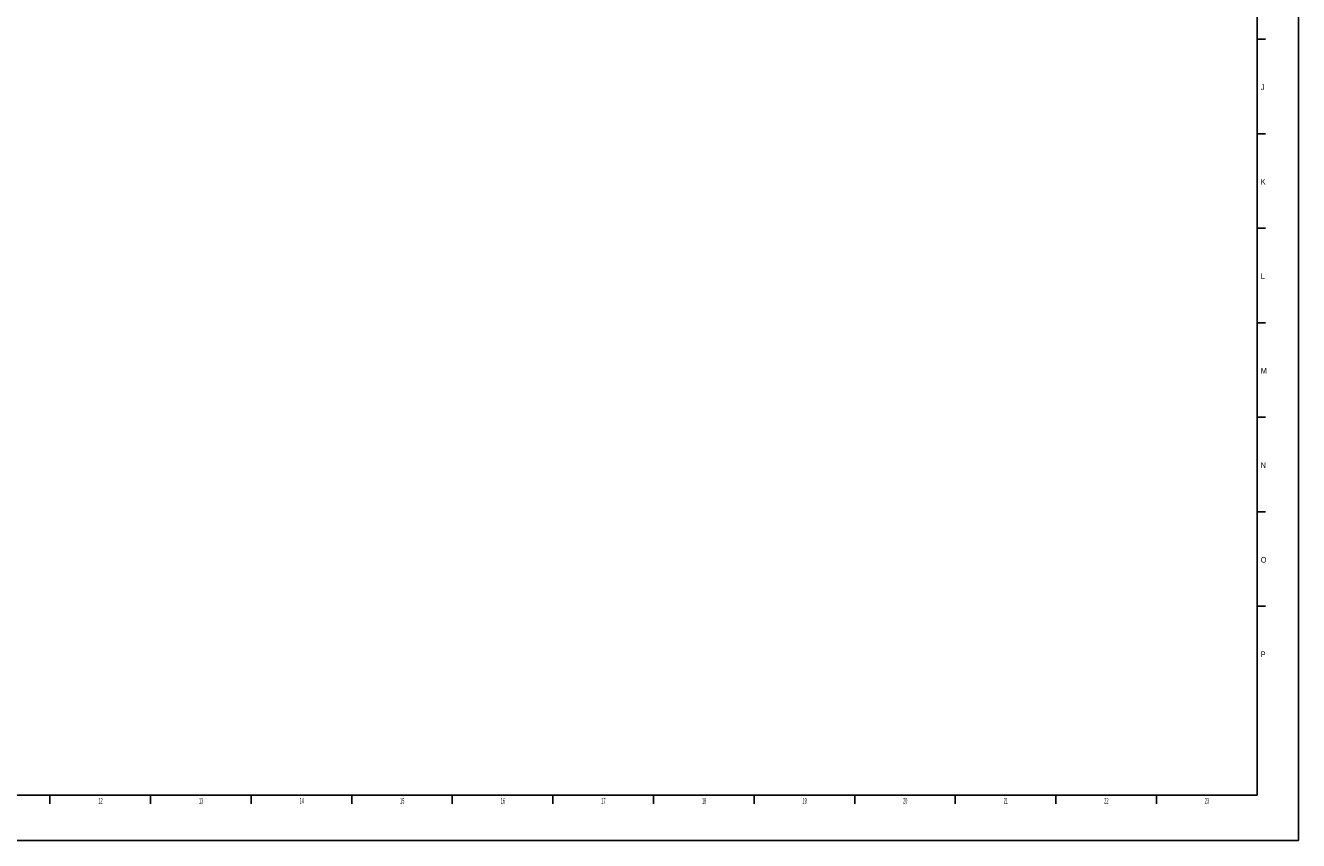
# Model space of a CAD drawing. Header units: millimetres. Extents: x 0 to 1189, y 0 to 841.
# Tile 4 of 12: x 556 to 1189, y 0 to 405. Entities that reach past the tile are written whole.
import ezdxf

# ---------------------------------------------------------------- set-up
doc = ezdxf.new("R2010")
doc.units = ezdxf.units.MM
doc.header["$LTSCALE"] = 65.395
doc.layers.get('0').update_dxf_attribs({"linetype": 'CONTINUOUS'})
doc.styles.get("Standard").update_dxf_attribs({"font": 'txt', "width": 0.8})
doc.styles.add('TEXTSTYLE_2', font='txt', dxfattribs={"width": 0.4})

msp = doc.modelspace()

# ---------------------------------------------------------------- linework, layer by layer
at = {"color": 7, "linetype": 'Continuous'}
for p, q in [((1189, 0), (1189, 841)), ((1168.382, 398.534), (1172.624, 398.534)), ((1168.382, 351.534), (1172.624, 351.534)), ((1168.382, 304.534), (1172.624, 304.534)), ((1168.382, 257.534), (1172.624, 257.534)), ((1168.382, 210.534), (1172.624, 210.534)), ((1168.382, 163.534), (1172.624, 163.534)), ((1168.382, 116.534), (1172.624, 116.534)), ((568.382, 18.292), (568.382, 22.534)), ((618.382, 18.292), (618.382, 22.534)), ((668.382, 18.292), (668.382, 22.534)), ((718.382, 18.292), (718.382, 22.534)), ((768.382, 18.292), (768.382, 22.534)), ((818.382, 18.292), (818.382, 22.534)), ((868.382, 18.292), (868.382, 22.534)), ((918.382, 18.292), (918.382, 22.534)), ((968.382, 18.292), (968.382, 22.534)), ((1018.382, 18.292), (1018.382, 22.534)), ((1068.382, 18.292), (1068.382, 22.534)), ((1118.382, 18.292), (1118.382, 22.534)), ((0, 0), (1189, 0))]:
    msp.add_line(p, q, dxfattribs=at)
at = {"color": 6, "linetype": 'Continuous'}
for p, q in [((1168.382, 37.6632), (1168.382, 821.534)), ((18.382, 22.534), (1149.2308, 22.534))]:
    msp.add_line(p, q, dxfattribs=at)
at = {"color": 5, "linetype": 'Continuous'}
for p, q in [((1168.382, 22.534), (1168.382, 55.034)), ((953.802, 22.534), (1004.462, 22.534)), ((1004.4354, 22.5258), (1063.3554, 22.5258)), ((1063.382, 22.534), (1168.382, 22.534))]:
    msp.add_line(p, q, dxfattribs=at)

# ---------------------------------------------------------------- texts
at = {"color": 7, "linetype": 'Continuous', "char_height": 2.828, "attachment_point": 1, "line_spacing_factor": 0.9}
for s, insert, width in [('J', (1170.215, 376.0462), 2.727), ('K', (1170.215, 329.0462), 3.333), ('L', (1170.215, 282.0462), 2.727), ('M', (1170.215, 235.0462), 3.636), ('N', (1170.215, 188.0462), 3.333), ('O', (1170.215, 141.0462), 3.333), ('P', (1170.215, 94.0462), 3.333)]:
    msp.add_mtext(s, dxfattribs=dict(at, insert=insert, width=width))
at = {"color": 7, "linetype": 'Continuous', "char_height": 2.828, "attachment_point": 1, "line_spacing_factor": 0.9, "style": 'TEXTSTYLE_2'}
for s, insert, width in [('12', (592.442, 21.2062), 5.757), ('13', (642.442, 21.2062), 5.454), ('14', (692.442, 21.2062), 5.757), ('15', (742.442, 21.2062), 5.454), ('16', (792.442, 21.2062), 5.757), ('17', (842.442, 21.2062), 5.757), ('18', (892.442, 21.2062), 5.757), ('19', (942.442, 21.2062), 5.757), ('20', (992.442, 21.2062), 6.666), ('21', (1042.442, 21.2062), 5.757), ('22', (1092.442, 21.2062), 6.666), ('23', (1142.442, 21.2062), 6.363)]:
    msp.add_mtext(s, dxfattribs=dict(at, insert=insert, width=width))

doc.saveas('drawing.dxf')
